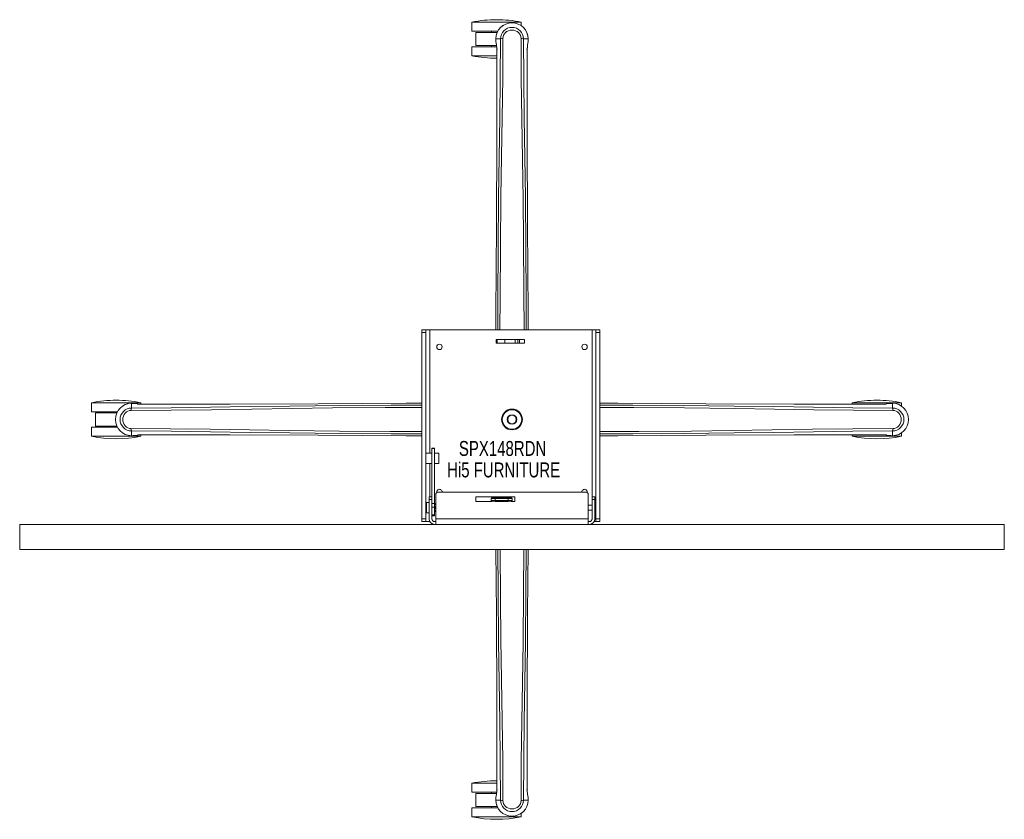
# Model space of a CAD drawing. Header units: inches. Extents: x 21.3 to 68.8, y 18.6 to 57.1.
import ezdxf

# ---------------------------------------------------------------- set-up
doc = ezdxf.new("R2010")
doc.units = ezdxf.units.IN
doc.header["$MEASUREMENT"] = 0
doc.linetypes.add('SLD-Solid', pattern=[0])
doc.layers.add('HI5-SYMBOLTEXT', color=5, linetype='SLD-Solid')
doc.styles.add('SLDTEXTSTYLE0', font='TXT', dxfattribs={"width": 0.75})

# ---------------------------------------------------------------- blocks, each defined once
blk = doc.blocks.new('SW_NOTE_0')
at = {"layer": 'HI5-SYMBOLTEXT', "color": 0, "char_height": 0.72, "attachment_point": 1, "style": 'SLDTEXTSTYLE0'}
for s, insert in [('SPX148RDN', (0, 0.928)), ('Hi5 FURNITURE', (-0.571, -0.107))]:
    blk.add_mtext(s, dxfattribs=dict(at, insert=insert))

msp = doc.modelspace()

# ---------------------------------------------------------------- linework, layer by layer
at = {"color": 7, "linetype": 'SLD-Solid', "lineweight": 15}
for p, q in [((43.151, 56.994), (43.151, 56.561)), ((45.526, 56.994), (43.151, 56.994)), ((44.401, 56.561), (43.151, 56.561)), ((44.089, 56.561), (44.089, 56.499)), ((45.526, 56.826), (45.526, 56.994)), ((43.339, 56.499), (43.339, 55.869)), ((43.339, 56.499), (44.37, 56.499)), ((44.304, 56.188), (44.305, 56.11)), ((44.308, 56.188), (44.304, 56.188)), ((44.305, 56.188), (44.306, 56.109)), ((44.305, 56.11), (44.305, 56.11)), ((44.306, 56.063), (44.306, 56.059)), ((44.361, 56.188), (44.308, 56.188)), ((44.384, 56.188), (44.361, 56.188)), ((44.53, 56.188), (44.384, 56.188)), ((44.53, 56.188), (44.53, 56.188)), ((45.637, 56.188), (45.638, 56.188)), ((45.638, 56.188), (45.806, 56.188)), ((45.806, 56.188), (45.859, 56.188)), ((45.863, 56.188), (45.859, 56.188)), ((45.861, 56.109), (45.862, 56.188)), ((45.862, 56.063), (45.862, 56.059)), ((45.863, 56.188), (45.863, 56.11)), ((45.863, 56.11), (45.863, 56.11)), ((43.151, 55.806), (43.151, 55.373)), ((44.343, 55.806), (43.151, 55.806)), ((44.338, 55.869), (43.339, 55.869)), ((44.089, 55.869), (44.089, 55.806)), ((44.336, 55.886), (44.333, 55.904)), ((44.348, 55.083), (44.347, 55.69)), ((45.82, 55.69), (45.82, 55.116)), ((44.35, 55.373), (43.151, 55.373)), ((40.734, 42.16), (40.934, 42.16)), ((40.734, 42.03), (40.734, 42.16)), ((40.734, 42.03), (40.934, 42.03)), ((40.734, 33.04), (40.734, 42.03)), ((40.934, 42.16), (40.934, 42.03)), ((41.114, 42.16), (40.934, 42.16)), ((40.934, 42.03), (40.934, 33.04)), ((41.114, 36.21), (41.114, 42.16)), ((48.944, 42.16), (41.114, 42.16)), ((49.124, 42.16), (48.944, 42.16)), ((48.944, 33.71), (48.944, 42.16)), ((49.124, 42.03), (49.124, 42.16)), ((49.324, 42.16), (49.124, 42.16)), ((49.324, 42.03), (49.124, 42.03)), ((49.124, 33.04), (49.124, 42.03)), ((49.324, 42.16), (49.324, 42.03)), ((49.324, 33.04), (49.324, 42.03)), ((44.314, 41.52), (44.314, 41.7)), ((44.314, 41.7), (44.374, 41.7)), ((44.374, 41.52), (44.314, 41.52)), ((44.374, 41.7), (44.374, 41.52)), ((44.374, 41.7), (44.734, 41.7)), ((44.374, 41.52), (44.734, 41.52)), ((44.734, 41.52), (44.734, 41.7)), ((44.734, 41.7), (44.745, 41.7)), ((44.734, 41.52), (44.745, 41.52)), ((44.745, 41.52), (44.745, 41.7)), ((44.745, 41.7), (45.243, 41.7)), ((45.243, 41.52), (44.745, 41.52)), ((45.243, 41.52), (45.243, 41.7)), ((45.243, 41.7), (45.369, 41.7)), ((45.369, 41.52), (45.243, 41.52)), ((45.369, 41.7), (45.369, 41.52)), ((45.369, 41.7), (45.439, 41.7)), ((45.369, 41.52), (45.439, 41.52)), ((45.439, 41.52), (45.439, 41.7)), ((45.439, 41.7), (45.689, 41.7)), ((45.689, 41.52), (45.439, 41.52)), ((45.689, 41.52), (45.689, 41.7)), ((24.802, 38.645), (24.802, 38.212)), ((27.177, 38.645), (24.802, 38.645)), ((26.73, 38.614), (26.808, 38.614)), ((26.73, 38.614), (26.73, 38.61)), ((26.73, 38.557), (26.73, 38.61)), ((26.73, 38.389), (26.73, 38.557)), ((26.808, 38.614), (26.808, 38.614)), ((26.855, 38.613), (26.859, 38.613)), ((27.177, 38.572), (27.177, 38.645)), ((61.5, 38.645), (61.5, 38.571)), ((63.875, 38.645), (61.5, 38.645)), ((63.135, 38.582), (63.153, 38.585)), ((63.312, 38.613), (63.308, 38.612)), ((63.359, 38.614), (63.354, 38.614)), ((63.359, 38.614), (63.359, 38.614)), ((63.437, 38.614), (63.359, 38.614)), ((63.437, 38.61), (63.437, 38.614)), ((63.437, 38.613), (63.437, 38.613)), ((63.437, 38.557), (63.437, 38.61)), ((63.437, 38.534), (63.437, 38.557)), ((63.437, 38.389), (63.437, 38.534)), ((63.875, 38.477), (63.875, 38.645)), ((26.052, 38.212), (24.802, 38.212)), ((24.99, 38.15), (24.99, 37.52)), ((24.99, 38.15), (26.021, 38.15)), ((25.74, 38.212), (25.74, 38.15)), ((26.73, 38.388), (26.73, 38.389)), ((63.437, 38.389), (63.437, 38.388)), ((24.802, 37.457), (24.802, 37.024)), ((26.052, 37.457), (24.802, 37.457)), ((26.021, 37.52), (24.99, 37.52)), ((25.74, 37.52), (25.74, 37.457)), ((26.73, 37.281), (26.73, 37.135)), ((26.73, 37.281), (26.73, 37.281)), ((26.73, 37.135), (26.73, 37.112)), ((26.73, 37.112), (26.73, 37.059)), ((26.73, 37.059), (26.73, 37.055)), ((26.73, 37.055), (26.808, 37.056)), ((26.808, 37.056), (26.813, 37.056)), ((26.808, 37.056), (26.808, 37.056)), ((26.855, 37.057), (26.859, 37.057)), ((27.032, 37.087), (27.014, 37.084)), ((27.177, 37.024), (27.177, 37.097)), ((61.5, 37.099), (61.5, 37.024)), ((63.312, 37.057), (63.308, 37.056)), ((63.437, 37.055), (63.359, 37.056)), ((63.359, 37.056), (63.359, 37.056)), ((63.437, 37.281), (63.437, 37.281)), ((63.437, 37.281), (63.437, 37.112)), ((63.437, 37.112), (63.437, 37.059)), ((63.437, 37.055), (63.437, 37.059)), ((63.875, 37.024), (63.875, 37.192)), ((27.177, 37.024), (24.802, 37.024)), ((63.875, 37.024), (61.5, 37.024)), ((40.934, 36.21), (41.114, 36.21)), ((41.114, 36.21), (41.219, 36.21)), ((41.339, 36.46), (41.219, 36.46)), ((41.219, 36.429), (41.219, 36.46)), ((41.339, 36.429), (41.219, 36.429)), ((41.219, 36.429), (41.219, 34.105)), ((41.339, 36.429), (41.339, 36.46)), ((41.339, 33.781), (41.339, 36.429)), ((41.339, 36.21), (41.554, 36.21)), ((41.554, 36.21), (41.554, 35.71)), ((41.114, 35.71), (40.934, 35.71)), ((41.219, 35.71), (41.114, 35.71)), ((41.114, 34.105), (41.114, 35.71)), ((41.554, 35.71), (41.339, 35.71)), ((41.404, 34.21), (41.404, 33.045)), ((48.639, 34.335), (41.529, 34.335)), ((48.764, 33.045), (48.764, 34.21)), ((41.084, 33.835), (40.966, 33.835)), ((40.966, 33.585), (40.966, 33.835)), ((41.084, 34.105), (41.219, 34.105)), ((41.084, 33.98), (41.084, 34.105)), ((41.084, 33.045), (41.084, 33.98)), ((41.084, 33.98), (41.219, 33.98)), ((41.219, 34.105), (41.219, 33.98)), ((41.219, 33.98), (41.219, 33.045)), ((41.219, 33.781), (41.339, 33.781)), ((41.339, 33.611), (41.339, 33.781)), ((41.349, 33.77), (41.339, 33.755)), ((41.349, 33.77), (41.369, 33.77)), ((41.369, 33.77), (41.404, 33.77)), ((43.344, 34.103), (45.224, 34.103)), ((43.344, 33.887), (43.344, 34.103)), ((44.117, 33.887), (43.344, 33.887)), ((44.264, 34.03), (44.084, 34.03)), ((44.084, 33.93), (44.084, 34.03)), ((44.264, 33.93), (44.084, 33.93)), ((44.084, 33.93), (44.084, 33.887)), ((44.124, 34.07), (44.264, 34.07)), ((44.124, 33.89), (44.264, 33.89)), ((44.124, 33.89), (44.124, 33.887)), ((44.264, 34.03), (44.264, 34.07)), ((44.264, 34.07), (44.904, 34.07)), ((44.904, 34.03), (44.264, 34.03)), ((44.264, 33.93), (44.264, 34.03)), ((44.264, 33.89), (44.264, 33.93)), ((44.904, 33.93), (44.264, 33.93)), ((44.264, 33.89), (44.904, 33.89)), ((44.897, 33.887), (44.27, 33.887)), ((44.904, 34.03), (44.904, 34.07)), ((44.904, 34.07), (45.044, 34.07)), ((45.084, 34.03), (44.904, 34.03)), ((44.904, 33.93), (44.904, 34.03)), ((44.904, 33.89), (44.904, 33.93)), ((45.084, 33.93), (44.904, 33.93)), ((44.904, 33.89), (45.044, 33.89)), ((45.044, 33.887), (45.044, 33.89)), ((45.224, 33.887), (45.05, 33.887)), ((45.084, 34.03), (45.084, 33.93)), ((45.084, 33.93), (45.084, 33.887)), ((45.224, 34.103), (45.224, 33.887)), ((48.949, 34.105), (49.084, 34.105)), ((48.949, 33.98), (48.949, 34.105)), ((48.949, 33.98), (48.949, 33.045)), ((49.084, 33.98), (48.949, 33.98)), ((49.084, 34.105), (49.084, 33.98)), ((49.084, 33.98), (49.084, 33.045)), ((40.966, 33.71), (40.934, 33.71)), ((40.934, 33.46), (40.966, 33.46)), ((40.966, 33.335), (40.966, 33.585)), ((40.966, 33.335), (41.084, 33.335)), ((41.219, 33.611), (41.339, 33.611)), ((41.339, 33.232), (41.339, 33.611)), ((41.339, 33.415), (41.349, 33.4)), ((41.369, 33.4), (41.349, 33.4)), ((41.404, 33.585), (41.369, 33.585)), ((41.404, 33.4), (41.369, 33.4)), ((48.949, 33.71), (48.764, 33.71)), ((48.764, 33.46), (48.949, 33.46)), ((48.944, 33.008), (48.944, 33.46)), ((49.124, 33.71), (49.084, 33.71)), ((49.084, 33.46), (49.124, 33.46)), ((40.734, 33.04), (40.934, 33.04)), ((40.734, 32.91), (40.734, 33.04)), ((40.934, 32.91), (40.734, 32.91)), ((40.934, 33.04), (40.934, 32.91)), ((40.934, 32.91), (41.114, 32.91)), ((41.114, 32.91), (41.114, 32.921)), ((41.114, 32.91), (41.12, 32.91)), ((41.339, 33.232), (41.219, 33.232)), ((41.219, 33.192), (41.339, 33.192)), ((41.339, 33.192), (41.339, 33.232)), ((41.354, 32.91), (41.404, 32.91)), ((41.404, 33.045), (48.764, 33.045)), ((41.404, 32.775), (41.404, 33.045)), ((48.764, 33.045), (48.764, 32.775)), ((48.814, 32.91), (48.764, 32.91)), ((49.047, 32.91), (49.124, 32.91)), ((49.124, 33.04), (49.324, 33.04)), ((49.124, 32.91), (49.124, 33.04)), ((49.324, 32.91), (49.124, 32.91)), ((49.324, 33.04), (49.324, 32.91)), ((21.334, 32.775), (21.334, 31.571)), ((21.334, 32.775), (68.834, 32.775)), ((68.834, 31.571), (68.834, 32.775)), ((21.334, 31.571), (45.084, 31.571)), ((45.084, 31.571), (68.834, 31.571)), ((44.347, 19.979), (44.348, 20.553)), ((45.82, 20.587), (45.82, 19.979)), ((43.151, 20.296), (43.151, 19.863)), ((44.35, 20.296), (43.151, 20.296)), ((44.343, 19.863), (43.151, 19.863)), ((43.339, 19.801), (43.339, 19.171)), ((43.339, 19.801), (44.341, 19.801)), ((44.089, 19.863), (44.089, 19.801)), ((44.304, 19.481), (44.305, 19.559)), ((44.304, 19.481), (44.308, 19.481)), ((44.306, 19.606), (44.305, 19.61)), ((44.305, 19.559), (44.305, 19.559)), ((44.306, 19.56), (44.306, 19.482)), ((44.361, 19.481), (44.308, 19.481)), ((44.53, 19.481), (44.361, 19.481)), ((44.53, 19.481), (44.53, 19.481)), ((45.638, 19.481), (45.637, 19.481)), ((45.638, 19.481), (45.783, 19.481)), ((45.783, 19.481), (45.806, 19.481)), ((45.806, 19.481), (45.859, 19.481)), ((45.831, 19.783), (45.834, 19.765)), ((45.859, 19.481), (45.863, 19.481)), ((45.862, 19.606), (45.861, 19.61)), ((45.862, 19.481), (45.861, 19.56)), ((45.863, 19.559), (45.863, 19.559)), ((45.863, 19.481), (45.863, 19.559)), ((43.151, 19.108), (43.151, 18.675)), ((44.401, 19.108), (43.151, 19.108)), ((44.37, 19.171), (43.339, 19.171)), ((44.089, 19.171), (44.089, 19.108)), ((45.526, 18.675), (43.151, 18.675)), ((45.526, 18.675), (45.526, 18.843))]:
    msp.add_line(p, q, dxfattribs=at)
at = {"color": 7, "linetype": 'SLD-Solid', "lineweight": 15, "flags": 128}
for points in [[(45.521, 56.206), (45.514, 56.285), (45.489, 56.362), (45.448, 56.433), (45.393, 56.494), (45.326, 56.543), (45.25, 56.58), (45.168, 56.602), (45.084, 56.61), (44.999, 56.602), (44.917, 56.58), (44.841, 56.543), (44.774, 56.494), (44.719, 56.433), (44.678, 56.362), (44.653, 56.285), (44.647, 56.206)], [(44.304, 56.188), (44.304, 56.188), (44.305, 56.188), (44.305, 56.188)], [(44.305, 56.11), (44.304, 56.11), (44.305, 56.11)], [(44.306, 56.063), (44.318, 55.975), (44.333, 55.904)], [(44.306, 56.059), (44.319, 55.967), (44.333, 55.901)], [(44.395, 42.16), (44.397, 43.671), (44.411, 46.112), (44.437, 48.55), (44.464, 50.463), (44.494, 52.375), (44.52, 54.283), (44.53, 56.188)], [(44.504, 42.16), (44.507, 43.716), (44.522, 46.151), (44.55, 48.583), (44.579, 50.493), (44.611, 52.4), (44.637, 54.304), (44.647, 56.206)], [(45.521, 56.206), (45.53, 54.27), (45.557, 52.331), (45.589, 50.389), (45.619, 48.445), (45.642, 46.499), (45.66, 43.948), (45.664, 42.16)], [(45.773, 42.16), (45.77, 43.671), (45.756, 46.112), (45.73, 48.55), (45.703, 50.463), (45.673, 52.375), (45.647, 54.283), (45.637, 56.188)], [(45.832, 55.893), (45.848, 55.967), (45.861, 56.059)], [(45.862, 56.063), (45.849, 55.975), (45.834, 55.904)], [(45.863, 56.188), (45.864, 56.188), (45.863, 56.188)], [(44.333, 55.904), (44.333, 55.898), (44.335, 55.893)], [(44.336, 55.886), (44.342, 55.818), (44.344, 55.789)], [(44.347, 55.69), (44.347, 55.69), (44.348, 55.69), (44.351, 55.69), (44.354, 55.69), (44.359, 55.69), (44.364, 55.689), (44.37, 55.689), (44.377, 55.689)], [(44.349, 55.69), (44.35, 55.412), (44.351, 55.172), (44.351, 55.082)], [(45.82, 55.69), (45.82, 55.69), (45.819, 55.69), (45.816, 55.69), (45.813, 55.69), (45.809, 55.69), (45.803, 55.689), (45.797, 55.689), (45.79, 55.689)], [(45.816, 55.116), (45.817, 55.359), (45.818, 55.69)], [(45.828, 55.86), (45.824, 55.806), (45.82, 55.69)], [(45.823, 55.789), (45.825, 55.817), (45.828, 55.86)], [(45.834, 55.904), (45.83, 55.884), (45.828, 55.86)], [(45.832, 55.893), (45.834, 55.898), (45.834, 55.904)], [(45.82, 55.116), (45.819, 51.441), (45.839, 47.192), (45.865, 42.943), (45.869, 42.16)], [(44.298, 42.16), (44.303, 42.943), (44.328, 47.192), (44.348, 51.441), (44.348, 55.083)], [(26.73, 38.614), (26.73, 38.615), (26.73, 38.614)], [(40.734, 38.524), (39.247, 38.521), (36.807, 38.507), (34.368, 38.481), (32.455, 38.454), (30.543, 38.424), (28.635, 38.398), (26.73, 38.388)], [(26.855, 38.613), (26.943, 38.6), (27.014, 38.585)], [(27.025, 38.583), (26.951, 38.599), (26.859, 38.612)], [(27.014, 38.585), (27.034, 38.581), (27.058, 38.579)], [(27.025, 38.583), (27.02, 38.585), (27.014, 38.585)], [(27.129, 38.574), (27.101, 38.576), (27.058, 38.579)], [(27.058, 38.579), (27.112, 38.575), (27.228, 38.571)], [(27.228, 38.571), (27.802, 38.571), (31.477, 38.57), (35.726, 38.59), (39.976, 38.616), (40.734, 38.62)], [(27.228, 38.571), (27.228, 38.571), (27.228, 38.571)], [(49.324, 38.621), (50.192, 38.616), (54.441, 38.59), (58.69, 38.57), (62.332, 38.571), (62.939, 38.571)], [(49.324, 38.524), (50.92, 38.521), (53.361, 38.507), (55.799, 38.481), (57.712, 38.454), (59.624, 38.424), (61.532, 38.398), (63.437, 38.388)], [(62.939, 38.571), (62.939, 38.571), (62.939, 38.571)], [(63.135, 38.582), (63.067, 38.576), (63.038, 38.574)], [(63.153, 38.585), (63.147, 38.585), (63.142, 38.583)], [(63.308, 38.612), (63.216, 38.599), (63.15, 38.585)], [(63.312, 38.613), (63.224, 38.6), (63.153, 38.585)], [(63.359, 38.614), (63.359, 38.614), (63.359, 38.614)], [(63.437, 38.614), (63.437, 38.615), (63.437, 38.613), (63.437, 38.613)], [(26.713, 38.272), (26.633, 38.265), (26.556, 38.24), (26.486, 38.199), (26.424, 38.144), (26.375, 38.077), (26.338, 38.001), (26.316, 37.919), (26.309, 37.835), (26.316, 37.75), (26.338, 37.668), (26.375, 37.592), (26.424, 37.525), (26.486, 37.47), (26.556, 37.429), (26.633, 37.404), (26.713, 37.398)], [(26.713, 38.272), (28.648, 38.281), (30.588, 38.308), (32.529, 38.34), (34.474, 38.37), (36.42, 38.393), (38.97, 38.411), (40.734, 38.414)], [(49.324, 38.415), (50.965, 38.412), (53.4, 38.396), (55.832, 38.368), (57.742, 38.339), (59.649, 38.307), (61.553, 38.281), (63.455, 38.272)], [(63.455, 37.398), (63.534, 37.404), (63.611, 37.429), (63.682, 37.47), (63.743, 37.525), (63.792, 37.592), (63.829, 37.668), (63.851, 37.75), (63.858, 37.835), (63.851, 37.919), (63.829, 38.001), (63.792, 38.077), (63.743, 38.144), (63.682, 38.199), (63.611, 38.24), (63.534, 38.265), (63.455, 38.272)], [(40.734, 37.255), (39.202, 37.258), (36.767, 37.273), (34.335, 37.301), (32.425, 37.33), (30.518, 37.362), (28.614, 37.388), (26.713, 37.398)], [(40.734, 37.146), (39.247, 37.148), (36.807, 37.162), (34.368, 37.188), (32.455, 37.215), (30.543, 37.245), (28.635, 37.271), (26.73, 37.281)], [(26.73, 37.055), (26.73, 37.055), (26.73, 37.056), (26.73, 37.056)], [(26.808, 37.056), (26.808, 37.055), (26.808, 37.056)], [(26.855, 37.057), (26.943, 37.069), (27.014, 37.084)], [(26.859, 37.057), (26.951, 37.07), (27.017, 37.084)], [(27.014, 37.084), (27.02, 37.085), (27.025, 37.086)], [(27.032, 37.087), (27.1, 37.093), (27.129, 37.095)], [(40.734, 37.049), (39.976, 37.054), (35.726, 37.079), (31.477, 37.099), (27.836, 37.099), (27.228, 37.099)], [(27.228, 37.099), (27.228, 37.098), (27.228, 37.099)], [(63.455, 37.398), (61.519, 37.388), (59.58, 37.361), (57.638, 37.329), (55.694, 37.299), (53.748, 37.276), (51.197, 37.259), (49.324, 37.254)], [(49.324, 37.145), (50.92, 37.148), (53.361, 37.162), (55.799, 37.188), (57.712, 37.215), (59.624, 37.245), (61.532, 37.271), (63.437, 37.281)], [(62.939, 37.099), (62.365, 37.099), (58.69, 37.099), (54.441, 37.079), (50.192, 37.054), (49.324, 37.048)], [(63.109, 37.09), (63.055, 37.095), (62.939, 37.099)], [(62.939, 37.099), (62.939, 37.098), (62.939, 37.099)], [(63.038, 37.095), (63.066, 37.093), (63.109, 37.09)], [(63.153, 37.084), (63.133, 37.088), (63.109, 37.09)], [(63.142, 37.086), (63.147, 37.085), (63.153, 37.084)], [(63.142, 37.086), (63.216, 37.07), (63.308, 37.057)], [(63.312, 37.057), (63.224, 37.069), (63.153, 37.084)], [(63.437, 37.055), (63.437, 37.055), (63.437, 37.055)], [(44.348, 20.553), (44.348, 24.228), (44.328, 28.477), (44.31, 31.571)], [(44.4, 31.571), (44.411, 29.558), (44.437, 27.119), (44.464, 25.206), (44.494, 23.294), (44.52, 21.386), (44.53, 19.481)], [(44.647, 19.464), (44.637, 21.399), (44.61, 23.339), (44.578, 25.281), (44.548, 27.225), (44.525, 29.171), (44.509, 31.571)], [(45.658, 31.571), (45.645, 29.518), (45.617, 27.086), (45.588, 25.176), (45.556, 23.269), (45.53, 21.365), (45.521, 19.464)], [(45.768, 31.571), (45.756, 29.558), (45.73, 27.119), (45.703, 25.206), (45.673, 23.294), (45.647, 21.386), (45.637, 19.481)], [(45.858, 31.571), (45.839, 28.477), (45.819, 24.228), (45.82, 20.587)], [(44.351, 20.553), (44.35, 20.31), (44.349, 19.979)], [(45.818, 19.979), (45.817, 20.257), (45.816, 20.497), (45.816, 20.587)], [(44.339, 19.809), (44.344, 19.863), (44.347, 19.979)], [(44.347, 19.979), (44.347, 19.979), (44.348, 19.979), (44.351, 19.979), (44.354, 19.98), (44.359, 19.98), (44.364, 19.98), (44.37, 19.98), (44.377, 19.98)], [(45.82, 19.979), (45.82, 19.979), (45.819, 19.979), (45.816, 19.979), (45.813, 19.98), (45.809, 19.98), (45.803, 19.98), (45.797, 19.98), (45.79, 19.98)], [(44.304, 19.481), (44.304, 19.481), (44.304, 19.481)], [(44.335, 19.776), (44.319, 19.702), (44.306, 19.61)], [(44.306, 19.606), (44.318, 19.694), (44.333, 19.765)], [(44.333, 19.765), (44.337, 19.785), (44.339, 19.809)], [(44.335, 19.776), (44.333, 19.771), (44.333, 19.765)], [(44.344, 19.88), (44.342, 19.852), (44.339, 19.809)], [(45.831, 19.783), (45.825, 19.851), (45.823, 19.88)], [(45.834, 19.765), (45.834, 19.771), (45.832, 19.776)], [(45.861, 19.61), (45.848, 19.702), (45.834, 19.768)], [(45.862, 19.606), (45.849, 19.694), (45.834, 19.765)], [(45.863, 19.481), (45.864, 19.481), (45.862, 19.481), (45.862, 19.481)], [(45.863, 19.559), (45.863, 19.559), (45.863, 19.559)], [(44.647, 19.464), (44.653, 19.384), (44.678, 19.307), (44.719, 19.237), (44.774, 19.175), (44.841, 19.126), (44.917, 19.089), (44.999, 19.067), (45.084, 19.06), (45.168, 19.067), (45.25, 19.089), (45.326, 19.126), (45.393, 19.175), (45.448, 19.237), (45.489, 19.307), (45.514, 19.384), (45.521, 19.464)]]:
    msp.add_lwpolyline(points, dxfattribs=at)
at = {"color": 7, "linetype": 'SLD-Solid', "lineweight": 15}
for centre, radius in [((41.584, 41.335), 0.132), ((48.584, 41.335), 0.133), ((45.084, 37.835), 0.5), ((45.084, 37.835), 0.47), ((45.084, 37.835), 0.229), ((45.084, 37.835), 0.208)]:
    msp.add_circle(centre, radius, dxfattribs=at)
for centre, radius, start, end in [((44.339, 51.084), 6.029, 90, 101.3601), ((44.339, 51.084), 6.029, 78.6399, 90), ((45.084, 56.184), 0.78, 0, 179.6863), ((45.084, 56.184), 0.78, 0.3208, 179.6784), ((45.084, 56.188), 0.554, 0.0503, 179.9568), ((45.084, 56.184), 0.438, 120.2172, 132.2505), ((44.739, 56.098), 0.435, 178.3312, 185.6185), ((45.129, 56.105), 0.824, 179.6544, 182.9141), ((44.644, 55.817), 0.389, 89.6792, 107.1664), ((45.527, 55.847), 0.358, 72.1171, 91.094), ((45.058, 56.105), 0.804, 357.0458, 0.3854), ((43.023, 55.713), 1.325, 359.0045, 7.5059), ((44.339, 61.284), 6.029, 258.6399, 270.114), ((25.99, 32.735), 6.029, 90, 101.3601), ((26.735, 37.835), 0.78, 90, 269.6863), ((26.735, 37.835), 0.78, 90.3208, 269.6784), ((25.99, 32.735), 6.029, 78.6399, 90), ((26.813, 37.809), 0.804, 87.0458, 90.3854), ((62.688, 32.735), 6.029, 90, 101.3601), ((62.688, 32.735), 6.029, 78.6399, 90), ((62.962, 39.895), 1.325, 269.0044, 277.506), ((63.354, 37.789), 0.824, 89.6544, 92.9141), ((63.433, 37.835), 0.78, 270, 89.6863), ((63.433, 37.835), 0.78, 270.3208, 89.6784), ((26.73, 37.835), 0.554, 90.0503, 269.9568), ((27.071, 38.278), 0.358, 162.1172, 181.094), ((63.437, 37.835), 0.554, 270.0504, 89.9569), ((63.066, 38.274), 0.389, 359.6782, 17.1686), ((27.101, 37.395), 0.389, 179.6792, 197.1665), ((26.813, 37.88), 0.824, 269.6544, 272.9143), ((27.205, 35.774), 1.325, 89.0041, 97.5063), ((63.354, 37.86), 0.804, 267.0458, 270.3854), ((63.096, 37.391), 0.358, 342.1164, 1.0936), ((25.99, 42.935), 6.029, 258.6399, 281.3601), ((62.688, 42.935), 6.029, 258.6399, 281.3601), ((41.529, 34.21), 0.125, 90, 180), ((41.584, 34.335), 0.133, 360, 190.9104), ((48.584, 34.335), 0.133, 349.0896, 180), ((48.639, 34.21), 0.125, 0, 90), ((41.576, 33.677), 0.226, 155.8743, 204.1257), ((44.124, 34.03), 0.04, 90, 180), ((44.124, 33.93), 0.04, 180, 270), ((45.044, 34.03), 0.04, 0, 90), ((45.044, 33.93), 0.04, 270, 0), ((41.576, 33.492), 0.226, 155.8742, 204.1258), ((41.354, 33.045), 0.27, 180, 270), ((41.354, 33.045), 0.135, 180, 270), ((48.814, 33.045), 0.27, 270, 0), ((48.814, 33.045), 0.135, 270, 0), ((44.339, 14.386), 6.029, 90, 101.3601), ((47.144, 19.956), 1.325, 179.004, 187.5064), ((45.084, 19.486), 0.78, 180, 359.6863), ((45.084, 19.486), 0.78, 180.3208, 359.6784), ((45.109, 19.564), 0.804, 177.0458, 180.3854), ((44.64, 19.822), 0.358, 252.1164, 271.0936), ((45.084, 19.481), 0.554, 180.0504, 359.9569), ((45.523, 19.852), 0.389, 269.6781, 287.1686), ((45.428, 19.571), 0.435, 358.3335, 5.6162), ((45.038, 19.564), 0.824, 359.6544, 2.9143), ((44.339, 24.586), 6.029, 258.6399, 281.3601)]:
    msp.add_arc(centre, radius, start, end, dxfattribs=at)

# ---------------------------------------------------------------- block references
at = {"layer": 'HI5-SYMBOLTEXT', "color": 5}
msp.add_blockref('SW_NOTE_0', (42.522, 35.87), dxfattribs=at)

doc.saveas('drawing.dxf')
